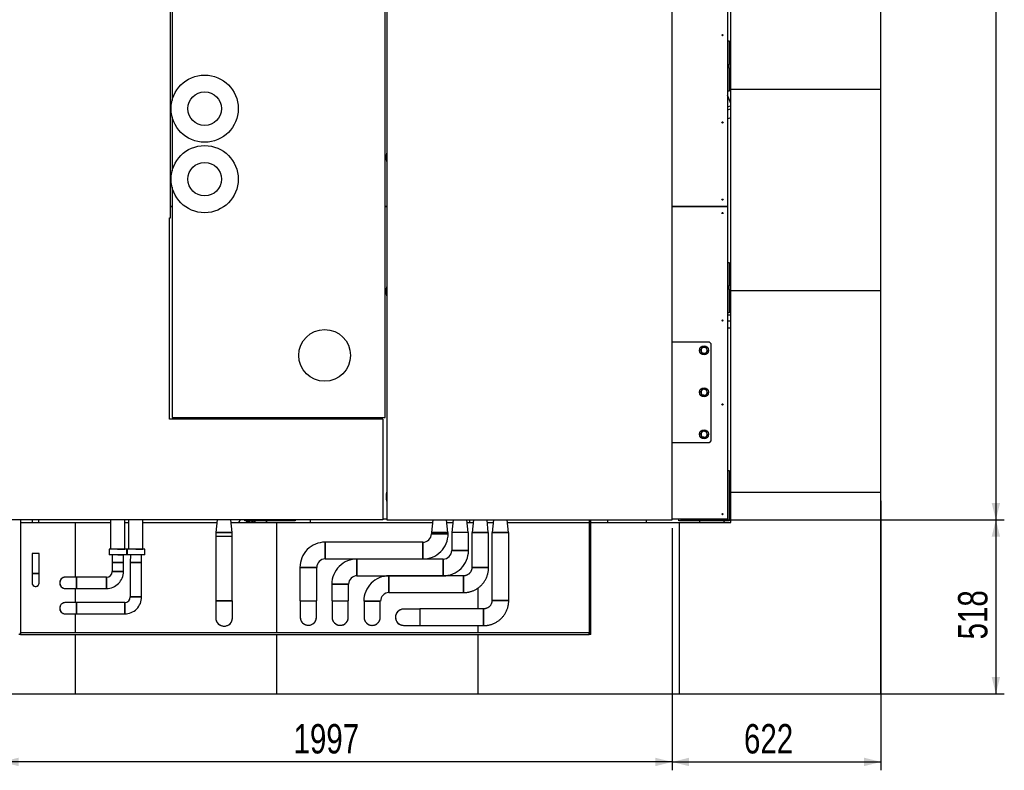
# Model space of a CAD drawing. Header units: millimetres. Extents: x 0 to 841, y 0 to 594.
# Tile 30 of 256: x 71 to 189, y 264 to 353. Entities that reach past the tile are written whole.
import ezdxf

# ---------------------------------------------------------------- set-up
doc = ezdxf.new("R2010")
doc.units = ezdxf.units.MM
doc.layers.add('COTES', color=1, linetype='Continuous')
doc.layers.add('TRAIT-FORT', color=4, linetype='Continuous', lineweight=25)
doc.styles.add('SLDTEXTSTYLE0', font='TXT', dxfattribs={"width": 0.75})
doc.dimstyles.new('SLDDIMSTYLE0', dxfattribs={"dimtxt": 3.5, "dimasz": 2, "dimexe": 0, "dimexo": 0.0625, "dimgap": 0.875, "dimtad": 1, "dimdec": 0, "dimlfac": 25, "dimrnd": 1e-09, "dimzin": 12, "dimdsep": 46, "dimtxsty": 'SLDTEXTSTYLE0', "dimsah": 1, "dimcen": 0.09, "dimadec": 0, "dimazin": 3, "dimtfac": 1, "dimtdec": 0, "dimtofl": 0, "dimtmove": 0, "dimatfit": 3, "dimfxl": 1, "dimfrac": 2, "dimtolj": 1, "dimtzin": 12, "dimarcsym": 0})

# ---------------------------------------------------------------- blocks, each defined once
blk = doc.blocks.new('_D_1')
at = {"layer": 'COTES', "color": 1, "transparency": 16777216}
for p, q in [((150.09, 436.12), (188.67, 436.12)), ((187.67, 436.12), (187.67, 293.52)), ((150.09, 293.52), (188.67, 293.52))]:
    blk.add_line(p, q, dxfattribs=at)
for points in [[(187.67, 436.12), (187.17, 434.12), (188.17, 434.12)], [(187.67, 293.52), (188.17, 295.52), (187.17, 295.52)]]:
    blk.add_solid(points, dxfattribs=at)
at = {"layer": 'COTES', "color": 1, "transparency": 16777216, "insert": (183.16, 359.65), "char_height": 3.5, "attachment_point": 1, "rotation": 90, "style": 'SLDTEXTSTYLE0'}
blk.add_mtext('3565', dxfattribs=at)
blk = doc.blocks.new('_D_2')
at = {"layer": 'COTES', "color": 1, "transparency": 16777216}
for p, q in [((150.09, 293.52), (188.67, 293.52)), ((187.67, 293.52), (187.67, 272.8)), ((150.97, 272.8), (188.67, 272.8))]:
    blk.add_line(p, q, dxfattribs=at)
for points in [[(187.67, 293.52), (187.17, 291.52), (188.17, 291.52)], [(187.67, 272.8), (188.17, 274.8), (187.17, 274.8)]]:
    blk.add_solid(points, dxfattribs=at)
at = {"layer": 'COTES', "color": 1, "transparency": 16777216, "insert": (183.16, 279.28), "char_height": 3.5, "attachment_point": 1, "rotation": 90, "style": 'SLDTEXTSTYLE0'}
blk.add_mtext('518', dxfattribs=at)
blk = doc.blocks.new('_D_3')
at = {"layer": 'COTES', "color": 1, "transparency": 16777216}
for p, q in [((173.97, 295.8), (173.97, 263.68)), ((149.09, 292.52), (149.09, 263.68)), ((149.09, 264.68), (173.97, 264.68))]:
    blk.add_line(p, q, dxfattribs=at)
for points in [[(149.09, 264.68), (151.09, 264.18), (151.09, 265.18)], [(173.97, 264.68), (171.97, 265.18), (171.97, 264.18)]]:
    blk.add_solid(points, dxfattribs=at)
at = {"layer": 'COTES', "color": 1, "transparency": 16777216, "insert": (157.65, 269.19), "char_height": 3.5, "attachment_point": 1, "style": 'SLDTEXTSTYLE0'}
blk.add_mtext('622', dxfattribs=at)
blk = doc.blocks.new('_D_4')
at = {"layer": 'COTES', "color": 1, "transparency": 16777216}
for p, q in [((69.19, 292.52), (69.19, 263.68)), ((149.09, 292.52), (149.09, 263.68)), ((149.09, 264.68), (69.19, 264.68))]:
    blk.add_line(p, q, dxfattribs=at)
for points in [[(69.19, 264.68), (71.19, 264.18), (71.19, 265.18)], [(149.09, 264.68), (147.09, 265.18), (147.09, 264.18)]]:
    blk.add_solid(points, dxfattribs=at)
at = {"layer": 'COTES', "color": 1, "transparency": 16777216, "insert": (103.97, 269.19), "char_height": 3.5, "attachment_point": 1, "style": 'SLDTEXTSTYLE0'}
blk.add_mtext('1997', dxfattribs=at)

msp = doc.modelspace()

# ---------------------------------------------------------------- linework, layer by layer
at = {"layer": 'TRAIT-FORT', "color": 4, "linetype": 'Continuous', "lineweight": 25}
for p, q in [((89.291, 329.519), (89.291, 401.519)), ((89.491, 400.319), (89.491, 343.491)), ((114.891, 305.719), (114.891, 400.319)), ((115.091, 401.119), (115.091, 293.519)), ((149.091, 293.519), (149.091, 401.119)), ((155.691, 369.278), (155.691, 330.879)), ((156.091, 344.799), (156.091, 368.799)), ((173.971, 344.799), (173.971, 368.799)), ((155.691, 350.599), (155.891, 350.599)), ((155.891, 350.599), (155.891, 347.799)), ((155.691, 347.799), (155.891, 347.799)), ((155.891, 347.399), (155.691, 347.399)), ((155.891, 347.399), (155.891, 347.799)), ((155.891, 347.399), (155.891, 344.599)), ((155.891, 344.599), (155.691, 344.599)), ((156.091, 343.117), (155.691, 344.117)), ((173.971, 344.799), (156.091, 344.799)), ((156.091, 320.799), (156.091, 344.799)), ((173.971, 320.799), (173.971, 344.799)), ((156.091, 342.849), (155.691, 342.689)), ((89.491, 341.546), (89.491, 335.091)), ((156.091, 342.504), (155.691, 342.344)), ((155.691, 341.304), (156.091, 341.465)), ((89.491, 333.146), (89.491, 305.719)), ((89.491, 330.879), (89.291, 330.879)), ((89.291, 330.879), (89.491, 330.879)), ((115.091, 330.879), (114.891, 330.879)), ((114.891, 330.879), (115.091, 330.879)), ((155.691, 330.879), (149.091, 330.879)), ((149.091, 330.879), (155.691, 330.879)), ((155.691, 330.879), (155.691, 293.599)), ((155.691, 330.879), (155.691, 330.879)), ((89.192, 329.519), (89.291, 329.519)), ((89.192, 305.519), (89.192, 329.519)), ((155.691, 324.199), (155.891, 324.199)), ((155.891, 324.199), (155.891, 321.399)), ((155.691, 321.399), (155.891, 321.399)), ((155.891, 320.999), (155.691, 320.999)), ((155.891, 320.999), (155.891, 321.399)), ((155.891, 320.999), (155.891, 318.199)), ((156.091, 296.799), (156.091, 320.799)), ((173.971, 320.799), (156.091, 320.799)), ((173.971, 296.799), (173.971, 320.799)), ((155.891, 318.199), (155.691, 318.199)), ((156.091, 318.739), (155.891, 318.739)), ((155.691, 317.939), (156.091, 317.939)), ((156.091, 317.199), (155.691, 317.199)), ((155.691, 316.399), (156.091, 316.399)), ((149.091, 314.719), (153.491, 314.719)), ((153.491, 314.719), (153.691, 314.519)), ((153.691, 314.519), (153.691, 302.919)), ((114.592, 305.519), (89.192, 305.519)), ((89.491, 305.719), (114.891, 305.719)), ((107.891, 305.519), (107.891, 305.719)), ((107.891, 305.719), (107.891, 305.519)), ((114.592, 305.519), (114.592, 293.519)), ((153.691, 302.919), (153.491, 302.719)), ((153.491, 302.719), (149.091, 302.719)), ((155.691, 299.399), (155.891, 299.399)), ((155.891, 299.399), (155.891, 293.399)), ((173.971, 296.799), (156.091, 296.799)), ((156.091, 293.199), (156.091, 296.799)), ((173.971, 272.799), (173.971, 296.799)), ((114.592, 293.519), (69.192, 293.519)), ((71.428, 293.519), (71.428, 279.879)), ((72.825, 293.519), (72.825, 293.216)), ((73.625, 293.216), (73.625, 293.519)), ((82.131, 293.519), (82.131, 290.016)), ((83.853, 290.016), (83.853, 293.519)), ((84.291, 293.519), (84.291, 293.519)), ((84.291, 293.519), (84.291, 290.016)), ((86.013, 290.016), (86.013, 293.519)), ((94.878, 293.519), (94.722, 292.016)), ((96.654, 292.016), (96.499, 293.519)), ((97.618, 293.519), (97.419, 293.199)), ((98.171, 293.399), (98.171, 293.519)), ((104.171, 293.399), (98.171, 293.399)), ((100.8, 293.332), (100.833, 293.399)), ((104.171, 293.519), (104.171, 293.399)), ((105.971, 293.199), (105.971, 293.519)), ((115.091, 293.599), (114.592, 293.599)), ((115.091, 293.519), (149.091, 293.519)), ((120.578, 293.519), (120.422, 292.016)), ((122.354, 292.016), (122.199, 293.519)), ((123.003, 293.519), (122.847, 292.016)), ((124.779, 292.016), (124.623, 293.519)), ((124.971, 293.199), (124.971, 293.519)), ((125.403, 293.519), (125.247, 292.016)), ((127.179, 292.016), (127.023, 293.519)), ((127.803, 293.519), (127.647, 292.016)), ((129.579, 292.016), (129.423, 293.519)), ((139.191, 293.519), (139.191, 279.879)), ((139.391, 279.879), (139.391, 293.519)), ((141.391, 293.519), (141.391, 293.199)), ((145.971, 293.519), (145.971, 293.199)), ((155.691, 293.599), (149.091, 293.599)), ((149.891, 293.399), (149.891, 293.599)), ((155.891, 293.399), (149.891, 293.399)), ((155.32, 293.199), (155.254, 293.399)), ((71.428, 293.199), (77.971, 293.199)), ((77.971, 286.692), (77.971, 293.199)), ((77.971, 293.199), (82.131, 293.199)), ((83.853, 293.199), (84.291, 293.199)), ((86.013, 293.199), (94.845, 293.199)), ((96.532, 293.199), (101.971, 293.199)), ((100.717, 293.199), (100.8, 293.332)), ((101.971, 280.079), (101.971, 293.199)), ((101.971, 293.199), (120.545, 293.199)), ((122.232, 293.199), (122.969, 293.199)), ((124.656, 293.199), (125.369, 293.199)), ((127.056, 293.199), (127.769, 293.199)), ((129.456, 293.199), (139.191, 293.199)), ((139.391, 293.199), (149.971, 293.199)), ((149.971, 272.799), (149.971, 293.199)), ((149.971, 293.199), (156.091, 293.199)), ((152.347, 293.273), (152.372, 293.199)), ((94.722, 292.016), (94.722, 291.592)), ((94.722, 292.016), (96.654, 292.016)), ((95.688, 292.016), (94.722, 292.016)), ((94.722, 291.592), (95.688, 291.592)), ((94.723, 291.557), (94.723, 283.86)), ((96.655, 291.557), (94.723, 291.557)), ((96.654, 292.016), (95.688, 292.016)), ((95.688, 291.592), (96.654, 291.592)), ((96.654, 291.592), (96.654, 292.016)), ((96.655, 283.86), (96.655, 291.557)), ((120.388, 292.016), (120.388, 291.86)), ((121.388, 292.016), (120.388, 292.016)), ((122.388, 291.86), (120.388, 291.86)), ((120.388, 291.86), (121.388, 291.86)), ((122.388, 292.016), (121.388, 292.016)), ((121.388, 291.86), (122.388, 291.86)), ((122.388, 291.86), (122.388, 292.016)), ((122.813, 292.016), (122.813, 289.856)), ((124.813, 292.016), (122.813, 292.016)), ((124.813, 289.856), (124.813, 292.016)), ((125.213, 292.016), (125.213, 287.849)), ((125.247, 292.016), (127.179, 292.016)), ((127.213, 287.849), (127.213, 292.016)), ((127.613, 292.016), (127.613, 283.919)), ((127.647, 292.016), (129.579, 292.016)), ((129.613, 283.919), (129.613, 292.016)), ((81.979, 290.016), (81.979, 289.338)), ((84.078, 290.016), (81.979, 290.016)), ((82.992, 290.016), (83.853, 290.016)), ((83.731, 290.016), (83.731, 290.016)), ((84.078, 289.338), (84.078, 290.016)), ((84.139, 290.016), (84.139, 289.338)), ((86.238, 290.016), (84.139, 290.016)), ((85.152, 290.016), (86.013, 290.016)), ((86.238, 289.338), (86.238, 290.016)), ((119.388, 290.86), (107.728, 290.86)), ((107.728, 290.86), (107.728, 288.86)), ((119.388, 288.86), (119.388, 290.86)), ((119.388, 290.86), (119.388, 288.86)), ((122.813, 289.856), (124.813, 289.856)), ((124.813, 289.856), (122.813, 289.856)), ((72.799, 289.496), (72.799, 287.138)), ((73.651, 289.496), (72.799, 289.496)), ((73.651, 287.138), (73.651, 289.496)), ((84.078, 289.338), (81.979, 289.338)), ((82.354, 289.338), (82.353, 288.434)), ((83.701, 288.432), (83.702, 289.337)), ((86.238, 289.338), (84.139, 289.338)), ((84.514, 289.338), (84.513, 288.434)), ((85.862, 289.337), (85.188, 289.338)), ((85.861, 288.432), (85.862, 289.337)), ((107.728, 288.86), (119.388, 288.86)), ((121.813, 288.856), (111.526, 288.856)), ((111.526, 288.856), (111.526, 286.856)), ((121.813, 288.856), (121.813, 286.856)), ((121.813, 286.856), (121.813, 288.856)), ((82.353, 288.433), (82.353, 287.366)), ((83.701, 288.433), (82.353, 288.433)), ((83.701, 287.366), (83.701, 288.432)), ((84.513, 288.434), (85.861, 288.431)), ((84.513, 288.433), (84.513, 284.341)), ((85.861, 288.433), (84.513, 288.433)), ((85.861, 284.341), (85.861, 288.432)), ((104.728, 287.86), (104.728, 283.86)), ((105.728, 287.86), (104.728, 287.86)), ((106.728, 287.86), (105.728, 287.86)), ((106.728, 283.86), (106.728, 287.86)), ((72.799, 287.138), (72.799, 286.018)), ((72.799, 287.138), (73.651, 287.138)), ((73.651, 286.018), (73.651, 287.138)), ((78.116, 286.692), (76.767, 286.692)), ((81.679, 286.692), (78.115, 286.692)), ((81.679, 286.692), (81.679, 285.344)), ((82.353, 287.366), (83.701, 287.366)), ((83.701, 287.366), (82.353, 287.366)), ((111.526, 286.856), (121.813, 286.856)), ((124.213, 286.849), (115.336, 286.849)), ((115.336, 286.849), (115.336, 284.849)), ((124.213, 284.849), (124.213, 286.849)), ((124.213, 286.849), (124.213, 284.849)), ((76.767, 285.344), (78.115, 285.344)), ((77.971, 283.667), (77.971, 285.344)), ((78.115, 285.344), (81.679, 285.344)), ((108.526, 285.856), (108.526, 283.856)), ((109.526, 285.856), (108.526, 285.856)), ((110.526, 285.856), (109.526, 285.856)), ((110.526, 283.856), (110.526, 285.856)), ((125.971, 282.919), (125.971, 285.418)), ((84.513, 284.341), (85.861, 284.341)), ((85.861, 284.341), (84.513, 284.341)), ((115.336, 284.849), (124.213, 284.849)), ((78.116, 283.667), (76.767, 283.667)), ((83.839, 283.667), (78.115, 283.667)), ((78.115, 283.667), (78.115, 282.319)), ((83.839, 282.319), (83.839, 283.667)), ((83.839, 283.667), (83.839, 282.319)), ((94.689, 283.86), (94.689, 281.86)), ((94.723, 283.86), (96.655, 283.86)), ((96.689, 281.86), (96.689, 283.86)), ((104.728, 283.86), (105.728, 283.86)), ((104.762, 283.86), (104.762, 281.928)), ((105.728, 283.86), (106.728, 283.86)), ((106.694, 281.928), (106.694, 283.86)), ((108.526, 283.856), (109.526, 283.856)), ((108.56, 283.856), (108.56, 281.924)), ((109.526, 283.856), (110.526, 283.856)), ((110.492, 281.924), (110.492, 283.856)), ((112.37, 283.849), (112.37, 281.917)), ((114.302, 281.917), (114.302, 283.849)), ((119.011, 282.885), (117.079, 282.885)), ((126.613, 282.919), (119.011, 282.919)), ((119.011, 282.919), (119.011, 280.919)), ((126.613, 280.919), (126.613, 282.919)), ((126.613, 282.919), (126.613, 280.919)), ((76.767, 282.319), (78.115, 282.319)), ((77.971, 280.079), (77.971, 282.319)), ((78.115, 282.319), (83.839, 282.319)), ((112.37, 281.919), (112.37, 281.917)), ((114.302, 281.917), (114.302, 281.919)), ((116.113, 281.923), (116.113, 281.919)), ((117.079, 280.953), (119.011, 280.953)), ((119.011, 280.919), (126.613, 280.919)), ((125.971, 280.079), (125.971, 280.919)), ((71.428, 279.879), (71.228, 279.879)), ((71.428, 279.879), (71.428, 280.079)), ((139.191, 280.079), (71.428, 280.079)), ((71.428, 279.879), (139.191, 279.879)), ((77.971, 272.799), (77.971, 279.879)), ((101.971, 272.799), (101.971, 279.879)), ((125.971, 272.799), (125.971, 279.879)), ((139.191, 279.879), (139.191, 280.079)), ((139.391, 279.879), (139.191, 279.879)), ((53.971, 272.799), (77.971, 272.799)), ((77.971, 272.799), (101.971, 272.799)), ((101.971, 272.799), (125.971, 272.799)), ((125.971, 272.799), (149.971, 272.799)), ((149.971, 272.799), (173.971, 272.799))]:
    msp.add_line(p, q, dxfattribs=at)
at = {"layer": 'TRAIT-FORT', "color": 4, "linetype": 'Continuous', "lineweight": 25, "flags": 128}
for points in [[(152.327, 293.399), (152.33, 293.349), (152.347, 293.273)], [(98.816, 293.199), (98.877, 293.203), (98.927, 293.199)], [(126.213, 292.012), (126.095, 292.012), (125.978, 292.012), (125.865, 292.012), (125.756, 292.012), (125.654, 292.012), (125.56, 292.013), (125.475, 292.013), (125.4, 292.014), (125.337, 292.014), (125.286, 292.014), (125.248, 292.015), (125.224, 292.015), (125.213, 292.016), (125.217, 292.016), (125.234, 292.017), (125.247, 292.017)], [(127.179, 292.017), (127.191, 292.017), (127.209, 292.016), (127.212, 292.016), (127.202, 292.015), (127.177, 292.015), (127.14, 292.014), (127.089, 292.014), (127.025, 292.014), (126.951, 292.013), (126.866, 292.013), (126.771, 292.012), (126.669, 292.012), (126.561, 292.012), (126.448, 292.012), (126.331, 292.012), (126.213, 292.012)], [(128.613, 292.012), (128.495, 292.012), (128.378, 292.012), (128.265, 292.012), (128.156, 292.012), (128.054, 292.013), (127.96, 292.013), (127.875, 292.013), (127.8, 292.014), (127.737, 292.014), (127.686, 292.015), (127.648, 292.015), (127.624, 292.015), (127.613, 292.016), (127.617, 292.016), (127.634, 292.017), (127.647, 292.017)], [(129.579, 292.017), (129.591, 292.017), (129.609, 292.016), (129.612, 292.016), (129.602, 292.015), (129.577, 292.015), (129.54, 292.015), (129.489, 292.014), (129.425, 292.014), (129.351, 292.013), (129.266, 292.013), (129.171, 292.013), (129.069, 292.012), (128.961, 292.012), (128.848, 292.012), (128.731, 292.012), (128.613, 292.012)], [(83.029, 289.338), (83.053, 289.338), (83.151, 289.338), (83.246, 289.338), (83.337, 289.338), (83.421, 289.338), (83.496, 289.338), (83.562, 289.338), (83.616, 289.337), (83.658, 289.337), (83.686, 289.337), (83.701, 289.337), (83.701, 289.337), (83.686, 289.337), (83.658, 289.337), (83.616, 289.337), (83.562, 289.338), (83.496, 289.338), (83.421, 289.338), (83.337, 289.338), (83.246, 289.338), (83.151, 289.338), (83.053, 289.338), (83.028, 289.338)], [(82.353, 288.434), (82.36, 288.434), (82.381, 288.434), (82.417, 288.434), (82.465, 288.433), (82.525, 288.433), (82.596, 288.433), (82.676, 288.433), (82.763, 288.433), (82.856, 288.433), (82.953, 288.433), (83.051, 288.432), (83.149, 288.432), (83.244, 288.432), (83.335, 288.432), (83.419, 288.432), (83.495, 288.432), (83.56, 288.432), (83.615, 288.431), (83.656, 288.431), (83.685, 288.431), (83.699, 288.431), (83.701, 288.431)], [(127.208, 287.849), (127.213, 287.849), (127.199, 287.848), (127.156, 287.847), (127.087, 287.847), (126.994, 287.846), (126.878, 287.845), (126.743, 287.845), (126.593, 287.845), (126.432, 287.844), (126.265, 287.844), (126.097, 287.844), (125.932, 287.844), (125.775, 287.845), (125.63, 287.845), (125.502, 287.846), (125.394, 287.846), (125.309, 287.847), (125.25, 287.848), (125.218, 287.848), (125.213, 287.849)], [(78.115, 286.018), (78.115, 286.116), (78.115, 286.212), (78.115, 286.304), (78.115, 286.39), (78.115, 286.468), (78.115, 286.536), (78.115, 286.594), (78.115, 286.639), (78.115, 286.67), (78.115, 286.688), (78.115, 286.692), (78.115, 286.681), (78.115, 286.656), (78.115, 286.618), (78.115, 286.566), (78.115, 286.504), (78.115, 286.43), (78.115, 286.348), (78.115, 286.259), (78.115, 286.165), (78.115, 286.068), (78.115, 285.969), (78.115, 285.872), (78.115, 285.778), (78.115, 285.688), (78.115, 285.606), (78.115, 285.533), (78.115, 285.47), (78.115, 285.419), (78.115, 285.38), (78.115, 285.356), (78.115, 285.345), (78.115, 285.348), (78.115, 285.366), (78.115, 285.398), (78.115, 285.443), (78.115, 285.5), (78.115, 285.569), (78.115, 285.646), (78.115, 285.732), (78.115, 285.824), (78.115, 285.92), (78.115, 286.018)], [(81.679, 285.344), (81.679, 285.345), (81.679, 285.356), (81.679, 285.38), (81.679, 285.419), (81.679, 285.47), (81.679, 285.533), (81.679, 285.606), (81.679, 285.688), (81.679, 285.778), (81.679, 285.872), (81.679, 285.969), (81.679, 286.068), (81.679, 286.165), (81.679, 286.259), (81.679, 286.348), (81.679, 286.43), (81.679, 286.504), (81.679, 286.566), (81.679, 286.618), (81.679, 286.656), (81.679, 286.681), (81.679, 286.692), (81.679, 286.692)], [(129.613, 283.919), (129.599, 283.919), (129.557, 283.918), (129.488, 283.917), (129.394, 283.917), (129.278, 283.916), (129.143, 283.916), (128.993, 283.916), (128.832, 283.915), (128.666, 283.915), (128.497, 283.915), (128.332, 283.915), (128.175, 283.916), (128.03, 283.916), (127.902, 283.916), (127.794, 283.917), (127.709, 283.918), (127.65, 283.918), (127.618, 283.919), (127.613, 283.919), (127.613, 283.919), (127.613, 283.919)]]:
    msp.add_lwpolyline(points, dxfattribs=at)
at = {"layer": 'TRAIT-FORT', "color": 4, "linetype": 'Continuous', "lineweight": 25}
for centre, radius in [((155.091, 351.279), 0.072), ((93.371, 342.519), 4), ((93.371, 342.519), 2), ((155.091, 340.879), 0.072), ((93.371, 334.119), 4), ((93.371, 334.119), 2), ((155.091, 331.679), 0.072), ((155.091, 330.079), 0.072), ((155.091, 317.279), 0.072), ((107.671, 313.119), 3.08), ((152.891, 313.719), 0.54), ((152.891, 308.719), 0.54), ((155.091, 307.279), 0.072), ((152.891, 303.719), 0.54), ((155.091, 294.199), 0.072)]:
    msp.add_circle(centre, radius, dxfattribs=at)
for centre, radius, start, end in [((116.991, 336.719), 2, 161.80871, 198.19129), ((116.991, 320.719), 2, 161.80871, 198.19129), ((152.891, 313.719), 0.36, 142.52267, 202.52267), ((152.891, 313.719), 0.36, 202.52267, 262.52267), ((152.891, 313.719), 0.36, 82.52267, 142.52267), ((152.891, 313.719), 0.36, 262.52267, 322.52267), ((152.891, 313.719), 0.36, 22.52267, 82.52267), ((152.891, 313.719), 0.36, 322.52267, 22.52267), ((152.891, 308.719), 0.36, 142.52267, 202.52267), ((152.891, 308.719), 0.36, 82.52267, 142.52267), ((152.891, 308.719), 0.36, 22.52267, 82.52267), ((152.891, 308.719), 0.36, 322.52267, 22.52267), ((152.891, 308.719), 0.36, 202.52267, 262.52267), ((152.891, 308.719), 0.36, 262.52267, 322.52267), ((152.891, 303.719), 0.36, 142.52267, 202.52267), ((152.891, 303.719), 0.36, 82.52267, 142.52267), ((152.891, 303.719), 0.36, 22.52267, 82.52267), ((152.891, 303.719), 0.36, 202.52267, 262.52267), ((152.891, 303.719), 0.36, 262.52267, 322.52267), ((152.891, 303.719), 0.36, 322.52267, 22.52267), ((116.991, 296.319), 2, 161.80714, 198.19286), ((98.872, 292.883), 0.64, 126.39798, 150.50058), ((98.872, 292.883), 0.48, 58.10635, 118.10635), ((98.872, 292.883), 0.64, 29.49942, 53.60202), ((73.119, 302.817), 9.605, 268.2486, 270.63491), ((73.337, 301.915), 8.703, 269.26041, 271.89402), ((98.872, 292.883), 0.48, 118.10635, 138.96249), ((98.872, 292.883), 0.48, 41.03751, 58.10635), ((119.388, 291.86), 3, 269.99991, 0), ((119.388, 291.86), 1, 269.99558, 0.00573), ((107.728, 287.86), 3, 89.99997, 180.00012), ((121.813, 289.856), 3, 269.99991, 0), ((121.813, 289.856), 1, 269.99558, 0.00573), ((107.728, 287.86), 1, 89.99609, 180), ((111.526, 285.856), 3, 89.99997, 180.00012), ((125.948, 340.762), 52.918, 269.20368, 270.28644), ((126.477, 340.762), 52.918, 269.71356, 270.79632), ((76.767, 286.018), 0.674, 90, 270), ((81.679, 287.366), 2.022, 269.99824, 0), ((81.679, 287.366), 0.674, 270.00817, 359.99128), ((111.526, 285.856), 1, 89.99609, 180), ((115.336, 283.849), 3, 89.99997, 180.00012), ((73.225, 286.018), 0.426, 180, 0), ((83.839, 284.341), 2.022, 269.99824, 0), ((83.839, 284.341), 0.674, 270.00817, 359.99128), ((115.336, 283.849), 1, 89.99609, 180), ((76.767, 282.993), 0.674, 90, 270), ((117.079, 281.919), 0.966, 92.54027, 270.00001), ((128.348, 340.858), 56.943, 269.26076, 270.26698), ((128.877, 340.858), 56.943, 269.7346, 270.74081), ((95.689, 281.86), 1, 180, 0), ((105.728, 281.928), 0.966, 180, 270), ((105.728, 281.928), 0.966, 270, 359.99999), ((109.526, 281.924), 0.966, 180, 270), ((109.526, 281.924), 0.966, 270, 359.99999), ((113.336, 281.917), 0.966, 180, 270), ((113.336, 281.917), 0.966, 270, 360)]:
    msp.add_arc(centre, radius, start, end, dxfattribs=at)
for points, knots in [([(152.478, 313.773), (152.499, 313.799), (152.54, 313.854), (152.583, 313.909), (152.605, 313.938)], [0, 0, 0, 0, 0.495458, 1, 1, 1, 1]), ([(152.558, 313.581), (152.552, 313.595), (152.525, 313.66), (152.499, 313.723), (152.478, 313.773)], [0, 0, 0, 0, 0.2193778, 1, 1, 1, 1]), ([(152.638, 313.389), (152.633, 313.401), (152.607, 313.463), (152.58, 313.528), (152.558, 313.581)], [0, 0, 0, 0, 0.1950925, 1, 1, 1, 1]), ([(152.605, 313.938), (152.608, 313.942), (152.631, 313.971), (152.673, 314.027), (152.712, 314.077), (152.731, 314.103)], [0, 0, 0, 0, 0.07009, 0.5307844, 1, 1, 1, 1]), ([(152.844, 313.362), (152.839, 313.362), (152.802, 313.367), (152.732, 313.376), (152.669, 313.385), (152.638, 313.389)], [0, 0, 0, 0, 0.07009, 0.5307844, 1, 1, 1, 1]), ([(152.937, 314.076), (152.933, 314.076), (152.896, 314.081), (152.826, 314.09), (152.763, 314.098), (152.731, 314.103)], [0, 0, 0, 0, 0.07009, 0.5307844, 1, 1, 1, 1]), ([(153.05, 313.335), (153.016, 313.339), (152.949, 313.348), (152.879, 313.357), (152.844, 313.362)], [0, 0, 0, 0, 0.495458, 1, 1, 1, 1]), ([(153.143, 314.048), (153.11, 314.053), (153.042, 314.062), (152.973, 314.071), (152.937, 314.076)], [0, 0, 0, 0, 0.495458, 1, 1, 1, 1]), ([(153.05, 313.335), (153.07, 313.361), (153.112, 313.415), (153.155, 313.471), (153.176, 313.5)], [0, 0, 0, 0, 0.495458, 1, 1, 1, 1]), ([(153.223, 313.856), (153.217, 313.871), (153.19, 313.936), (153.164, 313.999), (153.143, 314.048)], [0, 0, 0, 0, 0.2193778, 1, 1, 1, 1]), ([(153.176, 313.5), (153.179, 313.503), (153.202, 313.533), (153.245, 313.589), (153.283, 313.639), (153.303, 313.664)], [0, 0, 0, 0, 0.07009, 0.5307844, 1, 1, 1, 1]), ([(153.303, 313.664), (153.298, 313.677), (153.272, 313.739), (153.245, 313.804), (153.223, 313.856)], [0, 0, 0, 0, 0.1950925, 1, 1, 1, 1]), ([(152.478, 308.773), (152.499, 308.799), (152.54, 308.854), (152.583, 308.909), (152.605, 308.938)], [0, 0, 0, 0, 0.495458, 1, 1, 1, 1]), ([(152.558, 308.581), (152.552, 308.595), (152.525, 308.66), (152.499, 308.723), (152.478, 308.773)], [0, 0, 0, 0, 0.2193778, 1, 1, 1, 1]), ([(152.605, 308.938), (152.608, 308.942), (152.631, 308.971), (152.673, 309.027), (152.712, 309.077), (152.731, 309.103)], [0, 0, 0, 0, 0.07009, 0.5307844, 1, 1, 1, 1]), ([(152.937, 309.076), (152.933, 309.076), (152.896, 309.081), (152.826, 309.09), (152.763, 309.098), (152.731, 309.103)], [0, 0, 0, 0, 0.07009, 0.5307844, 1, 1, 1, 1]), ([(153.143, 309.048), (153.11, 309.053), (153.042, 309.062), (152.973, 309.071), (152.937, 309.076)], [0, 0, 0, 0, 0.495458, 1, 1, 1, 1]), ([(153.223, 308.856), (153.217, 308.871), (153.19, 308.936), (153.164, 308.999), (153.143, 309.048)], [0, 0, 0, 0, 0.2193778, 1, 1, 1, 1]), ([(153.176, 308.5), (153.179, 308.503), (153.202, 308.533), (153.245, 308.589), (153.283, 308.639), (153.303, 308.664)], [0, 0, 0, 0, 0.07009, 0.5307844, 1, 1, 1, 1]), ([(153.303, 308.664), (153.298, 308.677), (153.272, 308.739), (153.245, 308.804), (153.223, 308.856)], [0, 0, 0, 0, 0.1950925, 1, 1, 1, 1]), ([(152.638, 308.389), (152.633, 308.401), (152.607, 308.463), (152.58, 308.528), (152.558, 308.581)], [0, 0, 0, 0, 0.1950925, 1, 1, 1, 1]), ([(152.844, 308.362), (152.839, 308.362), (152.802, 308.367), (152.732, 308.376), (152.669, 308.385), (152.638, 308.389)], [0, 0, 0, 0, 0.07009, 0.5307844, 1, 1, 1, 1]), ([(153.05, 308.335), (153.016, 308.339), (152.949, 308.348), (152.879, 308.357), (152.844, 308.362)], [0, 0, 0, 0, 0.495458, 1, 1, 1, 1]), ([(153.05, 308.335), (153.07, 308.361), (153.112, 308.415), (153.155, 308.471), (153.176, 308.5)], [0, 0, 0, 0, 0.495458, 1, 1, 1, 1]), ([(152.478, 303.773), (152.499, 303.799), (152.54, 303.854), (152.583, 303.909), (152.605, 303.938)], [0, 0, 0, 0, 0.495458, 1, 1, 1, 1]), ([(152.605, 303.938), (152.608, 303.942), (152.631, 303.971), (152.673, 304.027), (152.712, 304.077), (152.731, 304.103)], [0, 0, 0, 0, 0.07009, 0.5307844, 1, 1, 1, 1]), ([(152.937, 304.076), (152.933, 304.076), (152.896, 304.081), (152.826, 304.09), (152.763, 304.098), (152.731, 304.103)], [0, 0, 0, 0, 0.07009, 0.5307844, 1, 1, 1, 1]), ([(153.143, 304.048), (153.11, 304.053), (153.042, 304.062), (152.973, 304.071), (152.937, 304.076)], [0, 0, 0, 0, 0.495458, 1, 1, 1, 1]), ([(153.223, 303.856), (153.217, 303.871), (153.19, 303.936), (153.164, 303.999), (153.143, 304.048)], [0, 0, 0, 0, 0.2193778, 1, 1, 1, 1]), ([(152.558, 303.581), (152.552, 303.595), (152.525, 303.66), (152.499, 303.723), (152.478, 303.773)], [0, 0, 0, 0, 0.2193778, 1, 1, 1, 1]), ([(152.638, 303.389), (152.633, 303.401), (152.607, 303.463), (152.58, 303.528), (152.558, 303.581)], [0, 0, 0, 0, 0.1950925, 1, 1, 1, 1]), ([(152.844, 303.362), (152.839, 303.362), (152.802, 303.367), (152.732, 303.376), (152.669, 303.385), (152.638, 303.389)], [0, 0, 0, 0, 0.07009, 0.5307844, 1, 1, 1, 1]), ([(153.05, 303.335), (153.016, 303.339), (152.949, 303.348), (152.879, 303.357), (152.844, 303.362)], [0, 0, 0, 0, 0.495458, 1, 1, 1, 1]), ([(153.05, 303.335), (153.07, 303.361), (153.112, 303.415), (153.155, 303.471), (153.176, 303.5)], [0, 0, 0, 0, 0.495458, 1, 1, 1, 1]), ([(153.176, 303.5), (153.179, 303.503), (153.202, 303.533), (153.245, 303.589), (153.283, 303.639), (153.303, 303.664)], [0, 0, 0, 0, 0.07009, 0.5307844, 1, 1, 1, 1]), ([(153.303, 303.664), (153.298, 303.677), (153.272, 303.739), (153.245, 303.804), (153.223, 303.856)], [0, 0, 0, 0, 0.1950925, 1, 1, 1, 1]), ([(98.818, 293.399), (98.801, 293.39), (98.745, 293.36), (98.687, 293.329), (98.646, 293.307)], [0, 0, 0, 0, 0.2845807, 1, 1, 1, 1]), ([(99.126, 293.291), (99.086, 293.315), (99.028, 293.352), (98.971, 293.387), (98.953, 293.399)], [0, 0, 0, 0, 0.67843807, 1, 1, 1, 1]), ([(98.646, 293.307), (98.605, 293.285), (98.537, 293.249), (98.47, 293.213), (98.443, 293.199)], [0, 0, 0, 0, 0.6009693, 1, 1, 1, 1]), ([(99.279, 293.196), (99.267, 293.203), (99.217, 293.234), (99.165, 293.266), (99.126, 293.291)], [0, 0, 0, 0, 0.228232, 1, 1, 1, 1]), ([(107.728, 288.86), (107.728, 288.863), (107.728, 288.869), (107.728, 288.912), (107.728, 288.982), (107.728, 289.076), (107.728, 289.192), (107.728, 289.328), (107.728, 289.478), (107.728, 289.64), (107.728, 289.807), (107.728, 289.977), (107.728, 290.142), (107.728, 290.3), (107.728, 290.446), (107.728, 290.575), (107.728, 290.683), (107.728, 290.768), (107.728, 290.828), (107.728, 290.853), (107.728, 290.863), (107.728, 290.86), (107.728, 290.86)], [0, 0, 0, 0, 0.0536824, 0.1073648, 0.1610472, 0.2147296, 0.268412, 0.3220944, 0.3757768, 0.4294592, 0.4831416, 0.536824, 0.5905064, 0.6441888, 0.6978712, 0.7515536, 0.805236, 0.8589184, 0.9126008, 0.9662832, 0.9998108, 1, 1, 1, 1]), ([(111.526, 286.856), (111.526, 286.859), (111.526, 286.864), (111.526, 286.908), (111.526, 286.977), (111.526, 287.071), (111.526, 287.188), (111.526, 287.323), (111.526, 287.474), (111.526, 287.635), (111.526, 287.803), (111.526, 287.972), (111.526, 288.138), (111.526, 288.296), (111.526, 288.441), (111.526, 288.57), (111.526, 288.678), (111.526, 288.764), (111.526, 288.824), (111.526, 288.849), (111.526, 288.859), (111.526, 288.856), (111.526, 288.856)], [0, 0, 0, 0, 0.0536824, 0.1073648, 0.1610472, 0.2147296, 0.268412, 0.3220944, 0.3757768, 0.4294592, 0.4831416, 0.536824, 0.5905064, 0.6441888, 0.6978712, 0.7515536, 0.805236, 0.8589184, 0.9126008, 0.9662832, 0.9998108, 1, 1, 1, 1]), ([(104.728, 287.86), (104.728, 287.86), (104.734, 287.86), (104.753, 287.86), (104.761, 287.86), (104.78, 287.86), (104.792, 287.86), (104.829, 287.86), (104.86, 287.86), (104.905, 287.86), (104.915, 287.86), (104.934, 287.86), (104.944, 287.86), (104.976, 287.86), (104.998, 287.86), (105.067, 287.86), (105.117, 287.86), (105.186, 287.86), (105.2, 287.86), (105.228, 287.86), (105.242, 287.86), (105.285, 287.86), (105.344, 287.86), (105.406, 287.86), (105.453, 287.86), (105.468, 287.86), (105.5, 287.86), (105.516, 287.86), (105.597, 287.86), (105.662, 287.86), (105.76, 287.86), (105.793, 287.86), (105.842, 287.86), (105.858, 287.86), (105.891, 287.86), (105.907, 287.86), (105.987, 287.86), (106.049, 287.86), (106.14, 287.86), (106.17, 287.86), (106.228, 287.86), (106.256, 287.86), (106.337, 287.86), (106.388, 287.86), (106.458, 287.86), (106.48, 287.86), (106.521, 287.86), (106.541, 287.86), (106.577, 287.86), (106.594, 287.86), (106.625, 287.86), (106.639, 287.86), (106.677, 287.86), (106.696, 287.86), (106.715, 287.86), (106.72, 287.86), (106.726, 287.86), (106.728, 287.86), (106.728, 287.86)], [0, 0, 0, 0, 0.0625, 0.0625, 0.09375, 0.09375, 0.125, 0.125, 0.1875, 0.1875, 0.203125, 0.203125, 0.21875, 0.21875, 0.25, 0.25, 0.3125, 0.3125, 0.328125, 0.328125, 0.34375, 0.34375, 0.375, 0.40625, 0.40625, 0.421875, 0.421875, 0.4375, 0.4375, 0.5, 0.5, 0.53125, 0.53125, 0.546875, 0.546875, 0.5625, 0.5625, 0.625, 0.625, 0.65625, 0.65625, 0.6875, 0.6875, 0.75, 0.75, 0.78125, 0.78125, 0.8125, 0.8125, 0.84375, 0.84375, 0.875, 0.875, 0.9375, 0.9375, 0.96875, 0.96875, 1, 1, 1, 1]), ([(124.213, 284.849), (124.28, 284.85), (124.374, 284.852), (124.513, 284.863), (124.631, 284.877), (124.77, 284.9), (124.916, 284.931), (125.068, 284.972), (125.222, 285.022), (125.378, 285.082), (125.533, 285.153), (125.686, 285.233), (125.836, 285.324), (125.983, 285.424), (126.125, 285.534), (126.261, 285.654), (126.39, 285.782), (126.513, 285.919), (126.627, 286.065), (126.733, 286.218), (126.83, 286.378), (126.917, 286.545), (126.993, 286.717), (127.059, 286.895), (127.114, 287.078), (127.157, 287.265), (127.189, 287.455), (127.207, 287.647), (127.215, 287.779), (127.213, 287.846), (127.213, 287.849)], [0, 0, 0, 0, 0.0427114, 0.059923, 0.0885262, 0.1182546, 0.1501814, 0.1835529, 0.2180671, 0.2534837, 0.2896317, 0.3263851, 0.3636489, 0.4013505, 0.4394335, 0.4778533, 0.5165745, 0.5555686, 0.5948124, 0.6342873, 0.6739778, 0.7138718, 0.7539592, 0.7942322, 0.8346848, 0.8753125, 0.9161125, 0.9570834, 0.998225, 1, 1, 1, 1]), ([(125.211, 287.849), (125.211, 287.823), (125.211, 287.76), (125.197, 287.659), (125.169, 287.547), (125.129, 287.442), (125.078, 287.344), (125.02, 287.255), (124.953, 287.174), (124.878, 287.099), (124.796, 287.034), (124.708, 286.978), (124.617, 286.932), (124.525, 286.897), (124.442, 286.874), (124.368, 286.86), (124.295, 286.851), (124.242, 286.849), (124.213, 286.849)], [0, 0, 0, 0, 0.0486859, 0.1209022, 0.1940881, 0.2683445, 0.3359506, 0.4034562, 0.4708145, 0.5379577, 0.6047704, 0.671036, 0.7362944, 0.7993674, 0.8584212, 0.8999947, 0.9433561, 1, 1, 1, 1]), ([(73.225, 287.138), (73.177, 287.138), (73.081, 287.138), (72.954, 287.138), (72.858, 287.138), (72.804, 287.138), (72.804, 287.138), (72.805, 287.138)], [0, 0, 0, 0, 0.2145565, 0.4291129, 0.6436694, 0.8582258, 1, 1, 1, 1]), ([(73.651, 287.138), (73.651, 287.138), (73.656, 287.138), (73.632, 287.138), (73.565, 287.138), (73.455, 287.138), (73.336, 287.138), (73.257, 287.138), (73.225, 287.138)], [0, 0, 0, 0, 0.0008681, 0.2153756, 0.4298831, 0.6443906, 0.858898, 1, 1, 1, 1]), ([(76.767, 286.69), (76.741, 286.69), (76.678, 286.69), (76.578, 286.668), (76.472, 286.628), (76.373, 286.569), (76.287, 286.495), (76.213, 286.407), (76.156, 286.309), (76.116, 286.202), (76.096, 286.104), (76.094, 286.042), (76.093, 286.018)], [0, 0, 0, 0, 0.0738924, 0.1797383, 0.2886538, 0.3944998, 0.5034152, 0.6092612, 0.7181767, 0.8240226, 0.9329381, 1, 1, 1, 1]), ([(78.115, 285.346), (78.115, 285.346), (78.115, 285.346), (78.115, 285.369), (78.115, 285.409), (78.115, 285.468), (78.115, 285.542), (78.115, 285.63), (78.115, 285.728), (78.115, 285.835), (78.115, 285.933), (78.115, 286.033), (78.115, 286.132), (78.115, 286.242), (78.115, 286.347), (78.115, 286.441), (78.115, 286.524), (78.115, 286.593), (78.115, 286.645), (78.115, 286.678), (78.115, 286.693), (78.115, 286.691), (78.115, 286.69)], [0, 0, 0, 0, 0.0394947, 0.0928922, 0.1462897, 0.1996872, 0.2530847, 0.3064822, 0.3598797, 0.4132772, 0.4666747, 0.5000244, 0.5534219, 0.6068194, 0.6602169, 0.7136145, 0.767012, 0.8204095, 0.873807, 0.9272045, 0.980602, 1, 1, 1, 1]), ([(115.336, 284.849), (115.336, 284.852), (115.336, 284.857), (115.336, 284.901), (115.336, 284.97), (115.336, 285.064), (115.336, 285.181), (115.336, 285.316), (115.336, 285.467), (115.336, 285.628), (115.336, 285.796), (115.336, 285.965), (115.336, 286.131), (115.336, 286.289), (115.336, 286.434), (115.336, 286.563), (115.336, 286.671), (115.336, 286.757), (115.336, 286.817), (115.336, 286.842), (115.336, 286.852), (115.336, 286.849), (115.336, 286.849)], [0, 0, 0, 0, 0.0536824, 0.1073648, 0.1610472, 0.2147296, 0.268412, 0.3220944, 0.3757768, 0.4294592, 0.4831416, 0.536824, 0.5905064, 0.6441888, 0.6978712, 0.7515536, 0.805236, 0.8589184, 0.9126008, 0.9662832, 0.9998108, 1, 1, 1, 1]), ([(72.805, 286.018), (72.803, 286.002), (72.797, 285.938), (72.837, 285.828), (72.919, 285.71), (73.039, 285.626), (73.148, 285.596), (73.258, 285.59), (73.369, 285.609), (73.496, 285.679), (73.593, 285.788), (73.644, 285.908), (73.649, 285.987), (73.651, 286.018)], [0, 0, 0, 0, 0.036876, 0.1442336, 0.2515913, 0.358949, 0.4663067, 0.49995, 0.6073076, 0.7146653, 0.822023, 0.9293807, 1, 1, 1, 1]), ([(76.093, 286.018), (76.095, 285.981), (76.099, 285.905), (76.128, 285.795), (76.175, 285.691), (76.238, 285.596), (76.317, 285.513), (76.408, 285.445), (76.509, 285.392), (76.618, 285.359), (76.706, 285.343), (76.755, 285.346), (76.768, 285.346)], [0, 0, 0, 0, 0.1057842, 0.2146362, 0.3204204, 0.4292724, 0.5350567, 0.6439086, 0.7496929, 0.8585448, 0.9643291, 1, 1, 1, 1]), ([(108.526, 285.856), (108.526, 285.856), (108.532, 285.856), (108.552, 285.856), (108.559, 285.856), (108.578, 285.856), (108.59, 285.856), (108.627, 285.856), (108.658, 285.856), (108.703, 285.856), (108.713, 285.856), (108.732, 285.856), (108.742, 285.856), (108.774, 285.856), (108.796, 285.856), (108.865, 285.856), (108.915, 285.856), (108.984, 285.856), (108.998, 285.856), (109.026, 285.856), (109.04, 285.856), (109.083, 285.856), (109.142, 285.856), (109.204, 285.856), (109.251, 285.856), (109.267, 285.856), (109.298, 285.856), (109.315, 285.856), (109.395, 285.856), (109.46, 285.856), (109.558, 285.856), (109.591, 285.856), (109.64, 285.856), (109.656, 285.856), (109.689, 285.856), (109.705, 285.856), (109.785, 285.856), (109.847, 285.856), (109.938, 285.856), (109.968, 285.856), (110.026, 285.856), (110.054, 285.856), (110.135, 285.856), (110.186, 285.856), (110.256, 285.856), (110.278, 285.856), (110.319, 285.856), (110.339, 285.856), (110.375, 285.856), (110.392, 285.856), (110.423, 285.856), (110.437, 285.856), (110.475, 285.856), (110.494, 285.856), (110.513, 285.856), (110.518, 285.856), (110.524, 285.856), (110.526, 285.856), (110.526, 285.856)], [0, 0, 0, 0, 0.0625, 0.0625, 0.09375, 0.09375, 0.125, 0.125, 0.1875, 0.1875, 0.203125, 0.203125, 0.21875, 0.21875, 0.25, 0.25, 0.3125, 0.3125, 0.328125, 0.328125, 0.34375, 0.34375, 0.375, 0.40625, 0.40625, 0.421875, 0.421875, 0.4375, 0.4375, 0.5, 0.5, 0.53125, 0.53125, 0.546875, 0.546875, 0.5625, 0.5625, 0.625, 0.625, 0.65625, 0.65625, 0.6875, 0.6875, 0.75, 0.75, 0.78125, 0.78125, 0.8125, 0.8125, 0.84375, 0.84375, 0.875, 0.875, 0.9375, 0.9375, 0.96875, 0.96875, 1, 1, 1, 1]), ([(76.767, 283.665), (76.741, 283.665), (76.678, 283.665), (76.578, 283.643), (76.472, 283.603), (76.373, 283.544), (76.287, 283.47), (76.213, 283.382), (76.156, 283.284), (76.116, 283.177), (76.096, 283.079), (76.094, 283.017), (76.093, 282.993)], [0, 0, 0, 0, 0.0738924, 0.1797383, 0.2886538, 0.3944998, 0.5034152, 0.6092612, 0.7181767, 0.8240226, 0.9329381, 1, 1, 1, 1]), ([(76.093, 282.993), (76.095, 282.956), (76.099, 282.88), (76.128, 282.77), (76.175, 282.666), (76.238, 282.571), (76.317, 282.488), (76.408, 282.42), (76.509, 282.367), (76.618, 282.334), (76.706, 282.318), (76.755, 282.321), (76.768, 282.321)], [0, 0, 0, 0, 0.1057842, 0.2146362, 0.3204204, 0.4292724, 0.5350567, 0.6439086, 0.7496929, 0.8585448, 0.9643291, 1, 1, 1, 1]), ([(78.115, 282.321), (78.115, 282.321), (78.115, 282.321), (78.115, 282.344), (78.115, 282.384), (78.115, 282.443), (78.115, 282.517), (78.115, 282.605), (78.115, 282.703), (78.115, 282.81), (78.115, 282.908), (78.115, 283.008), (78.115, 283.107), (78.115, 283.217), (78.115, 283.322), (78.115, 283.416), (78.115, 283.499), (78.115, 283.568), (78.115, 283.62), (78.115, 283.653), (78.115, 283.668), (78.115, 283.666), (78.115, 283.665)], [0, 0, 0, 0, 0.0394947, 0.0928922, 0.1462897, 0.1996872, 0.2530847, 0.3064822, 0.3598797, 0.4132772, 0.4666747, 0.5000244, 0.553422, 0.6068195, 0.660217, 0.7136145, 0.767012, 0.8204095, 0.873807, 0.9272045, 0.980602, 1, 1, 1, 1]), ([(96.686, 283.86), (96.686, 283.86), (96.686, 283.86), (96.652, 283.86), (96.592, 283.86), (96.505, 283.86), (96.395, 283.86), (96.265, 283.86), (96.119, 283.86), (95.96, 283.86), (95.815, 283.86), (95.667, 283.86), (95.52, 283.86), (95.356, 283.86), (95.202, 283.86), (95.061, 283.86), (94.938, 283.86), (94.837, 283.86), (94.759, 283.86), (94.709, 283.86), (94.687, 283.86), (94.691, 283.86), (94.692, 283.86)], [0, 0, 0, 0, 0.0388971, 0.0923639, 0.1458307, 0.1992975, 0.2527643, 0.3062311, 0.3596979, 0.4131647, 0.4666315, 0.5000244, 0.5534912, 0.606958, 0.6604248, 0.7138916, 0.7673584, 0.8208252, 0.874292, 0.9277588, 0.9812256, 1, 1, 1, 1]), ([(112.336, 283.849), (112.336, 283.849), (112.342, 283.849), (112.361, 283.849), (112.369, 283.849), (112.388, 283.849), (112.399, 283.849), (112.437, 283.849), (112.468, 283.849), (112.513, 283.849), (112.522, 283.849), (112.542, 283.849), (112.552, 283.849), (112.584, 283.849), (112.606, 283.849), (112.675, 283.849), (112.725, 283.849), (112.793, 283.849), (112.807, 283.849), (112.836, 283.849), (112.85, 283.849), (112.893, 283.849), (112.952, 283.849), (113.013, 283.849), (113.06, 283.849), (113.076, 283.849), (113.108, 283.849), (113.124, 283.849), (113.205, 283.849), (113.27, 283.849), (113.368, 283.849), (113.4, 283.849), (113.449, 283.849), (113.466, 283.849), (113.498, 283.849), (113.515, 283.849), (113.595, 283.849), (113.657, 283.849), (113.748, 283.849), (113.778, 283.849), (113.836, 283.849), (113.864, 283.849), (113.945, 283.849), (113.996, 283.849), (114.066, 283.849), (114.088, 283.849), (114.129, 283.849), (114.149, 283.849), (114.185, 283.849), (114.202, 283.849), (114.233, 283.849), (114.247, 283.849), (114.285, 283.849), (114.303, 283.849), (114.323, 283.849), (114.328, 283.849), (114.334, 283.849), (114.336, 283.849), (114.336, 283.849)], [0, 0, 0, 0, 0.0625, 0.0625, 0.09375, 0.09375, 0.125, 0.125, 0.1875, 0.1875, 0.203125, 0.203125, 0.21875, 0.21875, 0.25, 0.25, 0.3125, 0.3125, 0.328125, 0.328125, 0.34375, 0.34375, 0.375, 0.40625, 0.40625, 0.421875, 0.421875, 0.4375, 0.4375, 0.5, 0.5, 0.53125, 0.53125, 0.546875, 0.546875, 0.5625, 0.5625, 0.625, 0.625, 0.65625, 0.65625, 0.6875, 0.6875, 0.75, 0.75, 0.78125, 0.78125, 0.8125, 0.8125, 0.84375, 0.84375, 0.875, 0.875, 0.9375, 0.9375, 0.96875, 0.96875, 1, 1, 1, 1]), ([(114.301, 283.849), (114.301, 283.849), (114.308, 283.849), (114.29, 283.849), (114.252, 283.849), (114.184, 283.849), (114.094, 283.849), (113.981, 283.849), (113.85, 283.849), (113.705, 283.849), (113.533, 283.849), (113.353, 283.849), (113.173, 283.849), (113.014, 283.849), (112.865, 283.849), (112.729, 283.849), (112.611, 283.849), (112.513, 283.849), (112.438, 283.849), (112.39, 283.849), (112.368, 283.849), (112.372, 283.849), (112.373, 283.849)], [0, 0, 0, 0, 0.00159, 0.0551164, 0.1086428, 0.1621691, 0.2156955, 0.2692219, 0.3227482, 0.3762746, 0.429801, 0.499973, 0.5534994, 0.6070257, 0.6605521, 0.7140784, 0.7676048, 0.8211312, 0.8746575, 0.9281839, 0.9817103, 1, 1, 1, 1]), ([(117.079, 282.882), (117.042, 282.882), (116.951, 282.882), (116.807, 282.85), (116.656, 282.793), (116.514, 282.709), (116.39, 282.603), (116.285, 282.477), (116.203, 282.336), (116.145, 282.183), (116.117, 282.042), (116.114, 281.953), (116.113, 281.919)], [0, 0, 0, 0, 0.0738924, 0.1797383, 0.2886538, 0.3944998, 0.5034152, 0.6092612, 0.7181767, 0.8240226, 0.9329381, 1, 1, 1, 1]), ([(126.613, 280.919), (126.68, 280.921), (126.774, 280.922), (126.913, 280.934), (127.031, 280.947), (127.171, 280.97), (127.317, 281.002), (127.468, 281.042), (127.622, 281.093), (127.778, 281.153), (127.933, 281.223), (128.086, 281.304), (128.236, 281.395), (128.383, 281.495), (128.525, 281.605), (128.661, 281.724), (128.79, 281.853), (128.913, 281.99), (129.027, 282.135), (129.133, 282.288), (129.23, 282.449), (129.317, 282.615), (129.394, 282.788), (129.46, 282.966), (129.514, 283.149), (129.558, 283.335), (129.589, 283.525), (129.607, 283.717), (129.615, 283.849), (129.613, 283.917), (129.613, 283.919)], [0, 0, 0, 0, 0.04271096, 0.05992249, 0.08852541, 0.11825356, 0.15018006, 0.1835512, 0.21806517, 0.2534814, 0.28962911, 0.32638213, 0.36364559, 0.40134689, 0.43942954, 0.47784904, 0.51656991, 0.55556364, 0.59480713, 0.63428162, 0.67397186, 0.71386548, 0.75395255, 0.79422521, 0.83467743, 0.87530482, 0.91610448, 0.95707496, 0.99821622, 1, 1, 1, 1]), ([(127.612, 283.919), (127.612, 283.894), (127.611, 283.831), (127.597, 283.73), (127.569, 283.618), (127.529, 283.512), (127.479, 283.415), (127.42, 283.326), (127.353, 283.244), (127.278, 283.17), (127.196, 283.105), (127.108, 283.049), (127.017, 283.003), (126.925, 282.968), (126.843, 282.945), (126.769, 282.931), (126.695, 282.921), (126.643, 282.92), (126.613, 282.919)], [0, 0, 0, 0, 0.0486913, 0.1209072, 0.1940928, 0.2683487, 0.3359545, 0.4034598, 0.4708178, 0.5379608, 0.6047733, 0.6710387, 0.7362969, 0.7993696, 0.8584228, 0.8999959, 0.9433573, 1, 1, 1, 1]), ([(94.692, 281.86), (94.692, 281.822), (94.692, 281.727), (94.725, 281.579), (94.784, 281.422), (94.872, 281.275), (94.981, 281.147), (95.111, 281.038), (95.257, 280.953), (95.416, 280.894), (95.561, 280.864), (95.653, 280.861), (95.689, 280.86)], [0, 0, 0, 0, 0.0738925, 0.1797385, 0.2886539, 0.3944999, 0.5034153, 0.6092613, 0.7181767, 0.8240226, 0.9329381, 1, 1, 1, 1]), ([(95.689, 280.86), (95.744, 280.863), (95.856, 280.868), (96.02, 280.912), (96.175, 280.981), (96.315, 281.075), (96.438, 281.192), (96.54, 281.326), (96.618, 281.478), (96.667, 281.638), (96.69, 281.768), (96.686, 281.842), (96.685, 281.861)], [0, 0, 0, 0, 0.1058164, 0.2147016, 0.320518, 0.4294031, 0.5352195, 0.6441047, 0.7499211, 0.8588062, 0.9646227, 1, 1, 1, 1]), ([(104.765, 281.928), (104.765, 281.891), (104.765, 281.8), (104.797, 281.656), (104.855, 281.505), (104.939, 281.363), (105.044, 281.239), (105.17, 281.134), (105.311, 281.052), (105.465, 280.994), (105.605, 280.966), (105.694, 280.963), (105.728, 280.962)], [0, 0, 0, 0, 0.0738924, 0.1797383, 0.2886538, 0.3944998, 0.5034152, 0.6092612, 0.7181767, 0.8240226, 0.9329381, 1, 1, 1, 1]), ([(105.728, 280.962), (105.792, 280.962), (105.854, 280.969), (105.947, 280.987), (105.978, 280.995), (106.038, 281.013), (106.068, 281.024), (106.156, 281.06), (106.211, 281.09), (106.277, 281.133), (106.29, 281.143), (106.316, 281.161), (106.328, 281.171), (106.365, 281.202), (106.388, 281.223), (106.455, 281.29), (106.495, 281.338), (106.539, 281.404), (106.548, 281.418), (106.564, 281.445), (106.572, 281.459), (106.595, 281.5), (106.621, 281.557), (106.643, 281.616), (106.657, 281.662), (106.661, 281.677), (106.669, 281.708), (106.672, 281.723), (106.688, 281.801), (106.694, 281.865), (106.694, 281.928)], [0, 0, 0, 0, 0.125, 0.125, 0.1875, 0.1875, 0.25, 0.25, 0.375, 0.375, 0.40625, 0.40625, 0.4375, 0.4375, 0.5, 0.5, 0.625, 0.625, 0.65625, 0.65625, 0.6875, 0.6875, 0.75, 0.8125, 0.8125, 0.84375, 0.84375, 0.875, 0.875, 1, 1, 1, 1]), ([(108.563, 281.924), (108.563, 281.886), (108.563, 281.795), (108.595, 281.652), (108.653, 281.5), (108.737, 281.359), (108.842, 281.235), (108.968, 281.129), (109.109, 281.047), (109.263, 280.99), (109.403, 280.962), (109.492, 280.959), (109.526, 280.958)], [0, 0, 0, 0, 0.0738924, 0.1797383, 0.2886538, 0.3944998, 0.5034152, 0.6092612, 0.7181767, 0.8240226, 0.9329381, 1, 1, 1, 1]), ([(109.526, 280.958), (109.59, 280.958), (109.652, 280.964), (109.745, 280.982), (109.776, 280.99), (109.836, 281.008), (109.866, 281.019), (109.954, 281.055), (110.01, 281.085), (110.075, 281.129), (110.088, 281.138), (110.114, 281.157), (110.126, 281.167), (110.163, 281.197), (110.187, 281.218), (110.253, 281.285), (110.293, 281.334), (110.338, 281.399), (110.346, 281.413), (110.362, 281.44), (110.37, 281.454), (110.393, 281.496), (110.42, 281.553), (110.441, 281.612), (110.455, 281.657), (110.459, 281.672), (110.467, 281.703), (110.47, 281.719), (110.486, 281.797), (110.492, 281.86), (110.492, 281.924)], [0, 0, 0, 0, 0.125, 0.125, 0.1875, 0.1875, 0.25, 0.25, 0.375, 0.375, 0.40625, 0.40625, 0.4375, 0.4375, 0.5, 0.5, 0.625, 0.625, 0.65625, 0.65625, 0.6875, 0.6875, 0.75, 0.8125, 0.8125, 0.84375, 0.84375, 0.875, 0.875, 1, 1, 1, 1]), ([(112.373, 281.917), (112.373, 281.879), (112.373, 281.788), (112.405, 281.645), (112.462, 281.493), (112.547, 281.352), (112.652, 281.228), (112.778, 281.122), (112.919, 281.04), (113.072, 280.983), (113.213, 280.955), (113.302, 280.952), (113.336, 280.951)], [0, 0, 0, 0, 0.0738924, 0.1797383, 0.2886538, 0.3944998, 0.5034152, 0.6092612, 0.7181767, 0.8240226, 0.9329381, 1, 1, 1, 1]), ([(113.336, 280.951), (113.399, 280.951), (113.462, 280.957), (113.555, 280.975), (113.585, 280.983), (113.646, 281.001), (113.676, 281.012), (113.764, 281.048), (113.819, 281.078), (113.885, 281.122), (113.898, 281.131), (113.923, 281.15), (113.936, 281.16), (113.973, 281.19), (113.996, 281.211), (114.063, 281.278), (114.103, 281.327), (114.147, 281.392), (114.156, 281.406), (114.172, 281.433), (114.18, 281.447), (114.202, 281.489), (114.229, 281.546), (114.251, 281.605), (114.264, 281.65), (114.269, 281.665), (114.276, 281.696), (114.28, 281.712), (114.295, 281.79), (114.302, 281.853), (114.302, 281.917)], [0, 0, 0, 0, 0.125, 0.125, 0.1875, 0.1875, 0.25, 0.25, 0.375, 0.375, 0.40625, 0.40625, 0.4375, 0.4375, 0.5, 0.5, 0.625, 0.625, 0.65625, 0.65625, 0.6875, 0.6875, 0.75, 0.8125, 0.8125, 0.84375, 0.84375, 0.875, 0.875, 1, 1, 1, 1]), ([(116.113, 281.919), (116.113, 281.856), (116.12, 281.793), (116.138, 281.7), (116.146, 281.67), (116.164, 281.609), (116.175, 281.579), (116.211, 281.491), (116.241, 281.436), (116.284, 281.37), (116.294, 281.357), (116.312, 281.332), (116.322, 281.319), (116.353, 281.282), (116.374, 281.259), (116.441, 281.192), (116.489, 281.152), (116.555, 281.108), (116.569, 281.099), (116.596, 281.083), (116.61, 281.075), (116.651, 281.053), (116.708, 281.026), (116.768, 281.005), (116.813, 280.991), (116.828, 280.986), (116.859, 280.979), (116.874, 280.975), (116.952, 280.96), (117.016, 280.953), (117.079, 280.953)], [0, 0, 0, 0, 0.125, 0.125, 0.1875, 0.1875, 0.25, 0.25, 0.375, 0.375, 0.40625, 0.40625, 0.4375, 0.4375, 0.5, 0.5, 0.625, 0.625, 0.65625, 0.65625, 0.6875, 0.6875, 0.75, 0.8125, 0.8125, 0.84375, 0.84375, 0.875, 0.875, 1, 1, 1, 1])]:
    msp.add_open_spline(points, degree=3, knots=knots, dxfattribs=at)

# ---------------------------------------------------------------- dimensions: what is measured, and where the dimension line sits
at = {"layer": 'COTES', "color": 1}
for base, p1, p2, angle, picture, middle in [((187.672, 293.519), (149.091, 436.119), (149.091, 293.519), 90, '_D_1', (187.672, 364.819)), ((173.971, 264.682), (149.091, 293.519), (173.971, 296.799), 0, '_D_3', (161.531, 264.682)), ((69.192, 264.682), (149.091, 293.519), (69.192, 293.519), 0, '_D_4', (109.141, 264.682)), ((187.672, 272.799), (149.091, 293.519), (149.971, 272.799), 90, '_D_2', (187.672, 283.159))]:
    dim = msp.add_linear_dim(base=base, p1=p1, p2=p2, angle=angle, dimstyle='SLDDIMSTYLE0', dxfattribs=at)
    dim.commit()
    dim.dimension.update_dxf_attribs({"geometry": picture, "text_midpoint": middle, "dimtype": 160})

doc.saveas('drawing.dxf')
